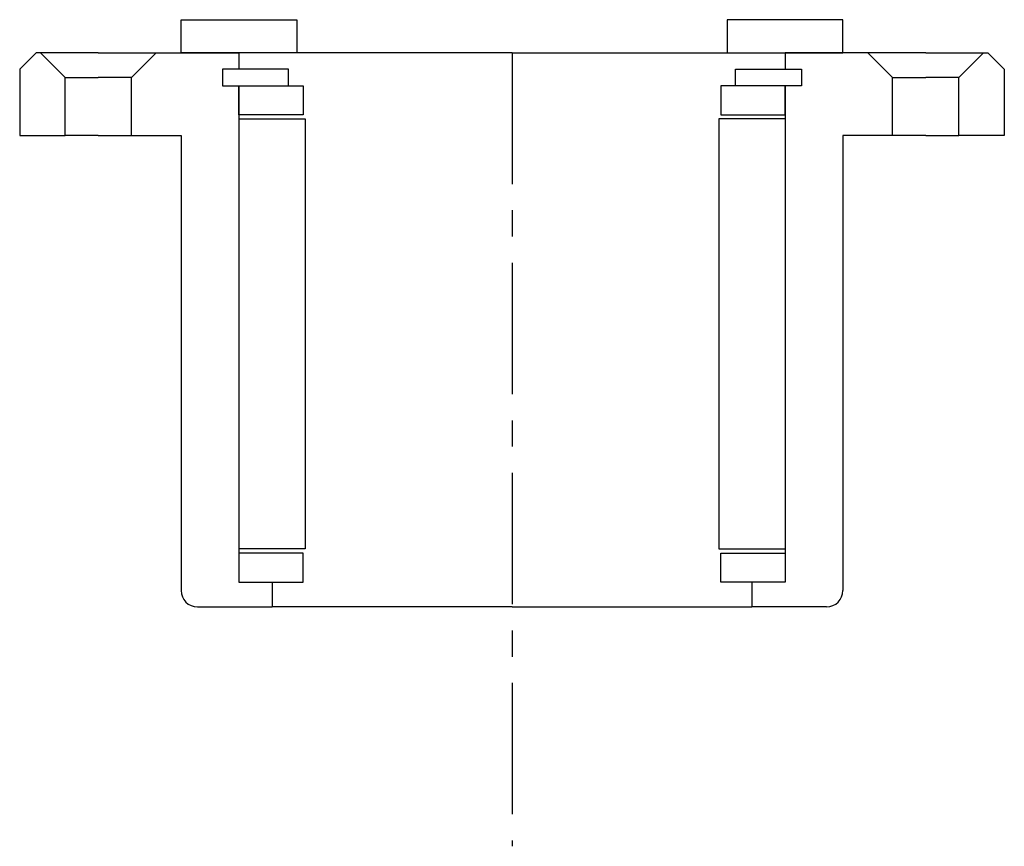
# Model space of a CAD drawing. Header units: millimetres. Extents: x -60 to 60, y -96 to 4.
import ezdxf

# ---------------------------------------------------------------- set-up
doc = ezdxf.new("R2010")
doc.units = ezdxf.units.MM
doc.header["$LTSCALE"] = 0.5
doc.header["$MEASUREMENT"] = 0
doc.linetypes.add('CENTER', pattern=[50.8, 31.75, -6.35, 6.35, -6.35])
doc.layers.get('0').update_dxf_attribs({"linetype": 'CONTINUOUS'})
doc.layers.add('Center', color=1, linetype='CENTER')

msp = doc.modelspace()

# ---------------------------------------------------------------- linework, layer by layer
for p, q in [((-40, 4), (-26, 4)), ((-40, 0), (-40, 4)), ((-26, 4), (-26, 0)), ((40, 4), (26, 4)), ((26, 4), (26, 0)), ((40, 0), (40, 4)), ((-57.5, 0), (-59.5, -2)), ((-57, 0), (-57.5, 0)), ((-57, 0), (-54, -3)), ((-50, 0), (-57, 0)), ((-50, 0), (-43, 0)), ((-43, 0), (-46, -3)), ((-43, 0), (-33, 0)), ((-26, 0), (-40, 0)), ((0, 0), (-33, 0)), ((-33, 0), (-33, -2)), ((0, 0), (33, 0)), ((26, 0), (40, 0)), ((43, 0), (33, 0)), ((33, 0), (33, -2)), ((43, 0), (46, -3)), ((50, 0), (43, 0)), ((50, 0), (57, 0)), ((57, 0), (54, -3)), ((57, 0), (57.5, 0)), ((57.5, 0), (59.5, -2)), ((-59.5, -2), (-59.5, -10)), ((-27, -2), (-35, -2)), ((-35, -2), (-35, -4)), ((-35, -2), (-35, -4)), ((-33, -2), (-35, -2)), ((-27, -4), (-27, -2)), ((27, -2), (35, -2)), ((27, -4), (27, -2)), ((33, -2), (35, -2)), ((35, -2), (35, -4)), ((35, -2), (35, -4)), ((59.5, -2), (59.5, -10)), ((-54, -10), (-54, -3)), ((-54, -3), (-50, -3)), ((-46, -3), (-50, -3)), ((-46, -10), (-46, -3)), ((46, -10), (46, -3)), ((46, -3), (50, -3)), ((54, -3), (50, -3)), ((54, -10), (54, -3)), ((-35, -4), (-27, -4)), ((-35, -4), (-33, -4)), ((-33, -4), (-33, -64)), ((-33, -4), (-25.25, -4)), ((-33, -7.5), (-33, -4)), ((-25.25, -4), (-25.25, -7.5)), ((33, -4), (25.25, -4)), ((25.25, -4), (25.25, -7.5)), ((35, -4), (27, -4)), ((33, -4), (33, -64)), ((35, -4), (33, -4)), ((33, -7.5), (33, -4)), ((-25.25, -7.5), (-33, -7.5)), ((-33, -8), (-33, -60)), ((-33, -8), (-25, -8)), ((-25, -8), (-25, -60)), ((33, -8), (25, -8)), ((25, -8), (25, -60)), ((25.25, -7.5), (33, -7.5)), ((33, -8), (33, -60)), ((-59.5, -10), (-54, -10)), ((-50, -10), (-54, -10)), ((-50, -10), (-46, -10)), ((-46, -10), (-40, -10)), ((-40, -10), (-40, -65)), ((40, -10), (40, -65)), ((46, -10), (40, -10)), ((50, -10), (46, -10)), ((50, -10), (54, -10)), ((59.5, -10), (54, -10)), ((-25, -60), (-33, -60)), ((-25.25, -60.5), (-33, -60.5)), ((-33, -60.5), (-33, -64)), ((-25.25, -64), (-25.25, -60.5)), ((25, -60), (33, -60)), ((25.25, -60.5), (33, -60.5)), ((25.25, -64), (25.25, -60.5)), ((33, -60.5), (33, -64)), ((-33, -64), (-25.25, -64)), ((-33, -64), (-29, -64)), ((-29, -64), (-29, -67)), ((33, -64), (25.25, -64)), ((29, -64), (29, -67)), ((33, -64), (29, -64)), ((-38, -67), (-29, -67)), ((0, -67), (-29, -67)), ((0, -67), (29, -67)), ((38, -67), (29, -67))]:
    msp.add_line(p, q)
for centre, start, end in [((-38, -65), 180, 270), ((38, -65), 270, 0)]:
    msp.add_arc(centre, 2, start, end)
at = {"layer": 'Center'}
msp.add_line((0, 0), (0, -95.95), dxfattribs=at)

doc.saveas('drawing.dxf')
